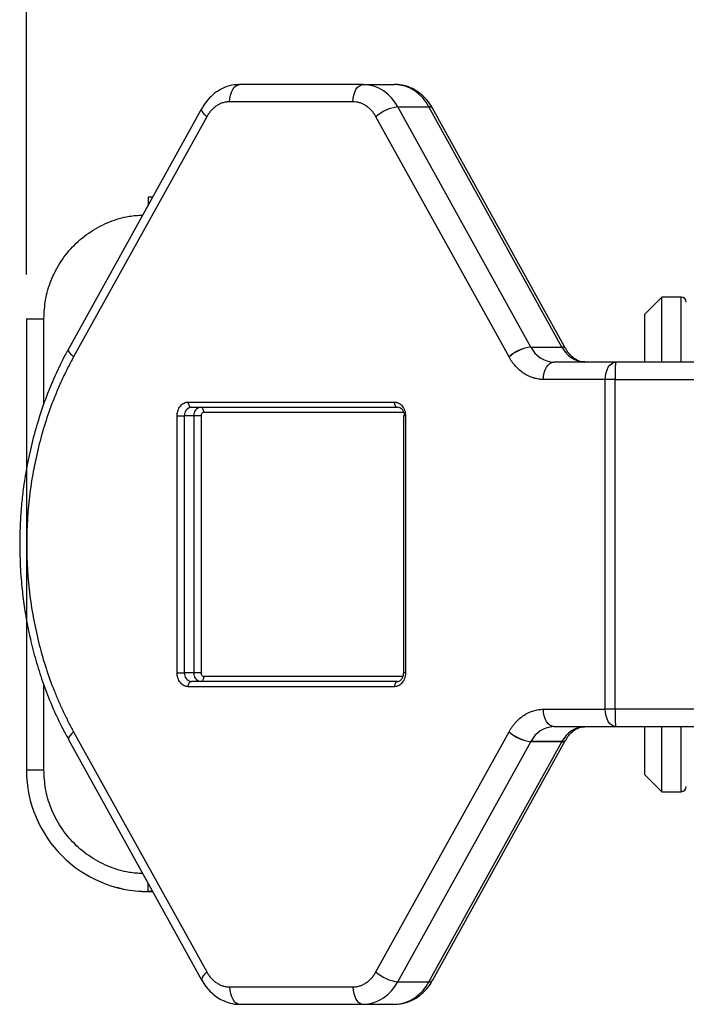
# Model space of a CAD drawing. Header units: millimetres. Extents: x 13 to 546, y 13 to 419.
# Tile 6 of 16: x 233 to 271, y 120 to 177. Entities that reach past the tile are written whole.
import ezdxf

# ---------------------------------------------------------------- set-up
doc = ezdxf.new("R2010")
doc.units = ezdxf.units.MM
doc.header["$LTSCALE"] = 2
doc.linetypes.add('SLD-Solid', pattern=[0])
doc.layers.add('DIMENSIONS', color=140, linetype='SLD-Solid', lineweight=25)
doc.styles.add('SLDTEXTSTYLE0', font='VERDANA.TTF')
doc.dimstyles.new('SLDDIMSTYLE0', dxfattribs={"dimtxt": 4.316016, "dimasz": 6.604, "dimexe": 0, "dimexo": 0.0625, "dimgap": 1.079004, "dimtad": 0, "dimtih": 1, "dimtoh": 1, "dimrnd": 1e-09, "dimzin": 12, "dimdsep": 46, "dimtxsty": 'SLDTEXTSTYLE0', "dimsah": 1, "dimcen": 0.09, "dimadec": 0, "dimazin": 3, "dimtfac": 1, "dimtofl": 0, "dimtmove": 0, "dimatfit": 3, "dimfxl": 0, "dimfrac": 2, "dimtolj": 1, "dimtzin": 12, "dimarcsym": 0})
doc.dimstyles.new('SLDDIMSTYLE1', dxfattribs={"dimtxt": 4.316016, "dimasz": 6.604, "dimexe": 0, "dimexo": 0.0625, "dimgap": 1.079004, "dimtad": 0, "dimtih": 1, "dimtoh": 1, "dimrnd": 1e-09, "dimzin": 4, "dimdsep": 46, "dimtxsty": 'SLDTEXTSTYLE0', "dimsah": 1, "dimcen": 0.09, "dimadec": 0, "dimazin": 1, "dimtfac": 1, "dimtofl": 0, "dimtmove": 0, "dimatfit": 3, "dimfxl": 0, "dimfrac": 2, "dimtolj": 1, "dimtzin": 12, "dimarcsym": 0})

# ---------------------------------------------------------------- blocks, each defined once
blk = doc.blocks.new('_D_3')
at = {"layer": 'DIMENSIONS'}
for p, q in [((232.912, 162.498), (232.912, 204.707)), ((318.912, 177.997), (318.912, 204.707)), ((232.912, 198.357), (262.267, 198.357)), ((268.116, 198.357), (266.666, 198.357)), ((266.666, 198.357), (266.666, 191.498)), ((280.941, 198.357), (282.39, 198.357)), ((282.39, 198.357), (282.39, 191.498)), ((318.912, 198.357), (286.789, 198.357)), ((266.666, 191.498), (268.116, 191.498)), ((282.39, 191.498), (280.941, 191.498))]:
    blk.add_line(p, q, dxfattribs=at)
for points in [[(232.912, 198.357), (239.516, 197.341), (239.516, 199.373)], [(318.912, 198.357), (312.308, 199.373), (312.308, 197.341)]]:
    blk.add_solid(points, dxfattribs=at)
at = {"layer": 'DIMENSIONS', "char_height": 4.2333, "attachment_point": 1, "style": 'SLDTEXTSTYLE0'}
for s, insert in [('86.0', (268.116, 204.701)), ('3.39', (268.116, 196.875))]:
    blk.add_mtext(s, dxfattribs=dict(at, insert=insert))
blk = doc.blocks.new('_D_5')
at = {"layer": 'DIMENSIONS'}
for p, q in [((232.912, 162.498), (232.912, 228.707)), ((424.112, 162.177), (424.112, 228.707)), ((232.912, 222.357), (307.036, 222.357)), ((312.884, 222.357), (311.435, 222.357)), ((311.435, 222.357), (311.435, 215.498)), ((325.71, 222.357), (327.159, 222.357)), ((327.159, 222.357), (327.159, 215.498)), ((424.112, 222.357), (331.558, 222.357)), ((311.435, 215.498), (312.884, 215.498)), ((327.159, 215.498), (325.71, 215.498))]:
    blk.add_line(p, q, dxfattribs=at)
for points in [[(232.912, 222.357), (239.516, 221.341), (239.516, 223.373)], [(424.112, 222.357), (417.508, 223.373), (417.508, 221.341)]]:
    blk.add_solid(points, dxfattribs=at)
at = {"layer": 'DIMENSIONS', "char_height": 4.2333, "attachment_point": 1, "style": 'SLDTEXTSTYLE0'}
for s, insert in [('191.2', (311.089, 228.701)), ('7.53', (312.884, 220.875))]:
    blk.add_mtext(s, dxfattribs=dict(at, insert=insert))

msp = doc.modelspace()

# ---------------------------------------------------------------- linework, layer by layer
for p, q in [((252.31, 173.457), (245.209, 173.457)), ((252.31, 173.457), (254.102, 173.457)), ((251.713, 172.457), (244.612, 172.457)), ((243.015, 172.079), (235.347, 158.243)), ((261.958, 158.326), (254.29, 172.163)), ((254.29, 172.163), (256.081, 172.163)), ((263.749, 158.326), (256.081, 172.163)), ((263.964, 158.243), (256.296, 172.079)), ((243.292, 171.594), (235.624, 157.758)), ((260.701, 157.758), (253.033, 171.594)), ((240.177, 166.958), (239.912, 166.958)), ((239.912, 166.958), (239.912, 166.48)), ((269.512, 161.207), (268.512, 160.207)), ((270.612, 161.207), (269.512, 161.207)), ((269.512, 157.457), (269.512, 161.207)), ((270.612, 157.457), (270.612, 161.207)), ((268.512, 160.207), (268.512, 157.457)), ((232.912, 159.958), (232.912, 133.958)), ((233.912, 155.038), (233.912, 159.958)), ((261.958, 158.326), (263.749, 158.326)), ((261.961, 158.321), (263.752, 158.321)), ((266.842, 157.457), (263.281, 157.457)), ((272.07, 157.457), (266.842, 157.457)), ((266.245, 156.457), (262.684, 156.457)), ((266.245, 137.457), (266.245, 156.457)), ((266.813, 156.457), (266.245, 156.457)), ((266.813, 137.457), (266.813, 156.457)), ((266.813, 156.457), (271.726, 156.457)), ((242.227, 155.157), (254.098, 155.157)), ((241.585, 139.557), (241.585, 154.357)), ((241.585, 154.357), (242.005, 154.357)), ((242.543, 154.357), (242.005, 154.357)), ((242.005, 139.557), (242.005, 154.357)), ((242.406, 154.857), (254.277, 154.857)), ((242.543, 154.357), (242.543, 139.557)), ((242.962, 154.357), (242.543, 154.357)), ((242.962, 154.357), (242.962, 139.557)), ((254.645, 154.557), (243.123, 154.557)), ((254.619, 154.357), (254.619, 139.557)), ((254.619, 154.357), (254.678, 154.357)), ((254.74, 154.357), (254.619, 154.357)), ((254.74, 154.357), (254.74, 139.557)), ((241.585, 139.557), (242.005, 139.557)), ((242.543, 139.557), (242.005, 139.557)), ((242.962, 139.557), (242.543, 139.557)), ((254.619, 139.557), (254.619, 139.557)), ((254.74, 139.557), (254.619, 139.557)), ((254.277, 139.057), (242.406, 139.057)), ((243.123, 139.357), (254.587, 139.357)), ((254.277, 139.057), (254.321, 139.057)), ((233.912, 133.958), (233.912, 138.856)), ((254.098, 138.757), (242.227, 138.757)), ((262.684, 137.457), (266.245, 137.457)), ((266.813, 137.457), (266.245, 137.457)), ((271.726, 137.457), (266.813, 137.457)), ((235.624, 136.157), (243.292, 122.321)), ((253.033, 122.321), (260.701, 136.157)), ((263.281, 136.457), (266.842, 136.457)), ((266.842, 136.457), (272.07, 136.457)), ((268.512, 136.457), (268.512, 133.707)), ((269.512, 132.707), (269.512, 136.457)), ((270.612, 132.707), (270.612, 136.457)), ((235.347, 135.672), (243.015, 121.836)), ((254.29, 121.752), (261.958, 135.589)), ((256.081, 121.752), (263.749, 135.589)), ((256.296, 121.836), (263.964, 135.672)), ((263.749, 135.589), (261.958, 135.589)), ((263.752, 135.594), (261.961, 135.594)), ((232.912, 133.958), (232.912, 133.957)), ((268.512, 133.707), (269.512, 132.707)), ((269.512, 132.707), (270.612, 132.707)), ((239.912, 126.958), (239.912, 127.434)), ((239.912, 126.957), (239.912, 126.958)), ((239.912, 126.958), (240.176, 126.958)), ((240.177, 126.957), (239.912, 126.957)), ((244.612, 121.457), (251.713, 121.457)), ((254.29, 121.752), (256.081, 121.752)), ((245.209, 120.457), (252.31, 120.457)), ((252.31, 120.457), (254.102, 120.457))]:
    msp.add_line(p, q)
at = {"flags": 128}
for points in [[(244.612, 172.457), (244.624, 172.653), (244.658, 172.84), (244.713, 173.013), (244.787, 173.165), (244.878, 173.289), (244.981, 173.381), (245.093, 173.438), (245.209, 173.457)], [(251.713, 172.457), (251.724, 172.653), (251.758, 172.84), (251.814, 173.013), (251.888, 173.165), (251.978, 173.289), (252.082, 173.381), (252.194, 173.438), (252.31, 173.457)], [(243.292, 171.594), (243.175, 171.705), (243.085, 171.812), (243.026, 171.91), (243.001, 171.996), (243.009, 172.067), (243.014, 172.078)], [(232.912, 159.958), (232.931, 159.958), (232.988, 159.958), (233.081, 159.958), (233.205, 159.958), (233.357, 159.958), (233.53, 159.958), (233.717, 159.958), (233.912, 159.958)], [(261.961, 158.321), (261.96, 158.322), (261.96, 158.322), (261.96, 158.323), (261.959, 158.324), (261.959, 158.324), (261.958, 158.325), (261.958, 158.326), (261.958, 158.326)], [(263.752, 158.321), (263.752, 158.322), (263.752, 158.322), (263.751, 158.323), (263.751, 158.324), (263.75, 158.324), (263.75, 158.325), (263.75, 158.326), (263.749, 158.326)], [(235.624, 157.758), (235.507, 157.869), (235.417, 157.975), (235.358, 158.074), (235.333, 158.16), (235.341, 158.23), (235.347, 158.243)], [(260.701, 157.758), (260.701, 157.757), (260.701, 157.757), (260.702, 157.756), (260.702, 157.755), (260.702, 157.755), (260.703, 157.754), (260.703, 157.754), (260.703, 157.753)], [(262.684, 156.457), (262.695, 156.653), (262.729, 156.84), (262.784, 157.013), (262.858, 157.165), (262.949, 157.289), (263.052, 157.381), (263.164, 157.438), (263.281, 157.457)], [(266.245, 156.457), (266.256, 156.653), (266.29, 156.84), (266.346, 157.013), (266.42, 157.165), (266.51, 157.289), (266.614, 157.381), (266.726, 157.438), (266.842, 157.457)], [(242.227, 155.157), (242.23, 155.099), (242.241, 155.043), (242.257, 154.991), (242.279, 154.945), (242.307, 154.908), (242.338, 154.88), (242.371, 154.863), (242.406, 154.857)], [(254.098, 155.157), (254.101, 155.099), (254.112, 155.043), (254.128, 154.991), (254.15, 154.945), (254.178, 154.908), (254.209, 154.88), (254.242, 154.863), (254.277, 154.857)], [(243.123, 154.557), (243.119, 154.616), (243.109, 154.672), (243.093, 154.724), (243.07, 154.77), (243.043, 154.807), (243.012, 154.835), (242.979, 154.852), (242.944, 154.857)], [(242.227, 138.757), (242.23, 138.816), (242.241, 138.872), (242.257, 138.924), (242.279, 138.97), (242.307, 139.007), (242.338, 139.035), (242.371, 139.052), (242.406, 139.057)], [(243.123, 139.357), (243.119, 139.299), (243.109, 139.243), (243.093, 139.191), (243.07, 139.145), (243.043, 139.108), (243.012, 139.08), (242.979, 139.063), (242.944, 139.057)], [(263.281, 136.457), (263.164, 136.477), (263.052, 136.534), (262.949, 136.626), (262.858, 136.75), (262.784, 136.902), (262.729, 137.075), (262.695, 137.262), (262.684, 137.457)], [(266.842, 136.457), (266.726, 136.477), (266.614, 136.534), (266.51, 136.626), (266.42, 136.75), (266.346, 136.902), (266.29, 137.075), (266.256, 137.262), (266.245, 137.457)], [(235.624, 136.157), (235.507, 136.046), (235.417, 135.94), (235.358, 135.841), (235.333, 135.755), (235.341, 135.684), (235.347, 135.672)], [(260.703, 136.162), (260.703, 136.161), (260.703, 136.161), (260.702, 136.16), (260.702, 136.16), (260.702, 136.159), (260.701, 136.158), (260.701, 136.158), (260.701, 136.157)], [(261.958, 135.589), (261.958, 135.589), (261.958, 135.59), (261.959, 135.591), (261.959, 135.591), (261.96, 135.592), (261.96, 135.593), (261.96, 135.593), (261.961, 135.594)], [(263.752, 135.594), (263.752, 135.593), (263.752, 135.593), (263.751, 135.592), (263.751, 135.591), (263.75, 135.591), (263.75, 135.59), (263.75, 135.589), (263.749, 135.589)], [(232.912, 133.958), (232.931, 133.958), (232.988, 133.958), (233.081, 133.958), (233.205, 133.958), (233.357, 133.958), (233.53, 133.958), (233.717, 133.958), (233.912, 133.958)], [(243.292, 122.321), (243.175, 122.21), (243.085, 122.103), (243.026, 122.005), (243.001, 121.919), (243.009, 121.848), (243.015, 121.836)], [(244.612, 121.457), (244.624, 121.262), (244.658, 121.075), (244.713, 120.902), (244.787, 120.75), (244.878, 120.626), (244.981, 120.534), (245.093, 120.477), (245.209, 120.457)], [(251.713, 121.457), (251.724, 121.262), (251.758, 121.075), (251.814, 120.902), (251.888, 120.75), (251.978, 120.626), (252.082, 120.534), (252.194, 120.477), (252.31, 120.457)]]:
    msp.add_lwpolyline(points, dxfattribs=at)
for centre, radius, start, end in [((252.208, 171.141), 2.319, 26.1455, 87.4871), ((254, 171.141), 2.319, 26.1455, 87.4871), ((254.571, 169.867), 2.313, 96.9831, 131.6803), ((256.117, 171.938), 0.228, 38.2743, 99.1348), ((270.612, 160.907), 0.3, 0, 90), ((262.239, 156.03), 2.313, 96.9831, 131.6803), ((262.242, 156.024), 2.315, 96.9792, 131.6598), ((263.349, 159.002), 1.546, 206.1274, 267.4851), ((263.786, 158.103), 0.226, 37.456, 99.2638), ((263.788, 158.095), 0.229, 39.1387, 99.0026), ((265.14, 159.002), 1.546, 206.1274, 267.4851), ((275.416, 156.707), 8.606, 174.9993, 181.6631), ((242.462, 154.402), 0.459, 96.9581, 185.5761), ((242.999, 154.402), 0.459, 96.9581, 185.5761), ((254.222, 154.402), 0.459, 354.4239, 83.0419), ((242.462, 139.513), 0.459, 174.4239, 263.0419), ((242.999, 139.513), 0.459, 174.4239, 263.0419), ((254.438, 138.782), 0.341, 132.433, 184.2046), ((254.28, 138.933), 0.124, 91.518, 125.6302), ((275.416, 137.208), 8.606, 178.3369, 185.0007), ((262.239, 137.885), 2.313, 228.3197, 263.0169), ((262.242, 137.891), 2.315, 228.3402, 263.0208), ((263.349, 134.913), 1.546, 92.5149, 153.8726), ((265.14, 134.913), 1.546, 92.5149, 153.8726), ((263.786, 135.813), 0.227, 260.8017, 322.1275), ((263.788, 135.82), 0.229, 260.9631, 321.0756), ((239.912, 133.958), 7, 180, 270), ((239.912, 133.957), 7, 180, 270), ((270.612, 133.007), 0.3, 270, 0), ((254.571, 124.048), 2.313, 228.3197, 263.0169), ((252.208, 122.774), 2.319, 272.5129, 333.8545), ((254, 122.774), 2.319, 272.5129, 333.8545), ((256.117, 121.977), 0.228, 260.8652, 321.7257)]:
    msp.add_arc(centre, radius, start, end)
for points, knots in [([(245.184, 173.442), (245.077, 173.443), (244.779, 173.443), (244.321, 173.298), (243.842, 173.039), (243.442, 172.687), (243.168, 172.357), (243.054, 172.135), (243.023, 172.073)], [0, 0, 0, 0, 0.122124, 0.337657, 0.534608, 0.73183, 0.925515, 1, 1, 1, 1]), ([(256.292, 172.076), (256.278, 172.104), (256.195, 172.274), (255.983, 172.552), (255.652, 172.893), (255.25, 173.173), (254.79, 173.366), (254.397, 173.462), (254.165, 173.447), (254.103, 173.443)], [0, 0, 0, 0, 0.03427, 0.200653, 0.374106, 0.553506, 0.738556, 0.930179, 1, 1, 1, 1]), ([(244.612, 172.457), (244.58, 172.457), (244.517, 172.455), (244.422, 172.444), (244.327, 172.427), (244.201, 172.394), (244.045, 172.334), (243.865, 172.233), (243.697, 172.106), (243.544, 171.955), (243.406, 171.786), (243.33, 171.658), (243.292, 171.594)], [0, 0, 0, 0, 0.061656, 0.123126, 0.18463, 0.246385, 0.373086, 0.500054, 0.626754, 0.753722, 0.876795, 1, 1, 1, 1]), ([(253.033, 171.594), (253.014, 171.627), (252.977, 171.691), (252.916, 171.782), (252.851, 171.869), (252.757, 171.98), (252.629, 172.106), (252.46, 172.233), (252.28, 172.334), (252.094, 172.405), (251.904, 172.449), (251.777, 172.455), (251.713, 172.457)], [0, 0, 0, 0, 0.061656, 0.123126, 0.18463, 0.246385, 0.373086, 0.500054, 0.626754, 0.753722, 0.876795, 1, 1, 1, 1]), ([(233.912, 159.958), (233.932, 160.324), (233.972, 161.078), (234.306, 162.196), (234.859, 163.272), (235.64, 164.231), (236.599, 165.012), (237.675, 165.563), (238.693, 165.876), (239.344, 165.915), (239.607, 165.93)], [0, 0, 0, 0, 0.120435, 0.248083, 0.381039, 0.516816, 0.652593, 0.785548, 0.913197, 1, 1, 1, 1]), ([(235.351, 158.239), (235.321, 158.187), (235.05, 157.731), (234.613, 156.812), (234.051, 155.491), (233.583, 154.132), (233.204, 152.765), (232.917, 151.424), (232.73, 150.235), (232.614, 149.175), (232.537, 148.124), (232.526, 147.377), (232.52, 146.957)], [0, 0, 0, 0, 0.016053, 0.141207, 0.26568, 0.389017, 0.510271, 0.627023, 0.735964, 0.813195, 0.894868, 1, 1, 1, 1]), ([(235.624, 157.758), (235.565, 157.649), (235.446, 157.432), (235.275, 157.101), (235.109, 156.766), (234.949, 156.427), (234.795, 156.084), (234.646, 155.737), (234.378, 155.079), (234.022, 154.09), (233.63, 152.737), (233.318, 151.34), (233.015, 149.417), (232.861, 146.957), (233.015, 144.499), (233.318, 142.576), (233.63, 141.178), (234.022, 139.825), (234.41, 138.747), (234.755, 137.916), (235.027, 137.317), (235.315, 136.728), (235.521, 136.348), (235.624, 136.157)], [0, 0, 0, 0, 0.017161, 0.034305, 0.051439, 0.06857, 0.085705, 0.102853, 0.120019, 0.182108, 0.244219, 0.307793, 0.37139, 0.500002, 0.628614, 0.692188, 0.755785, 0.817874, 0.879985, 0.910004, 0.939987, 0.969972, 1, 1, 1, 1]), ([(262.684, 156.457), (262.636, 156.458), (262.54, 156.461), (262.398, 156.477), (262.256, 156.503), (262.066, 156.553), (261.832, 156.643), (261.563, 156.794), (261.31, 156.985), (261.08, 157.211), (260.874, 157.466), (260.76, 157.657), (260.703, 157.753)], [0, 0, 0, 0, 0.061672, 0.123147, 0.184645, 0.246383, 0.37313, 0.500054, 0.6268, 0.753725, 0.876818, 1, 1, 1, 1]), ([(265.068, 157.469), (265.031, 157.466), (264.896, 157.456), (264.673, 157.533), (264.398, 157.694), (264.164, 157.936), (264.018, 158.125), (263.966, 158.239), (263.966, 158.24)], [0, 0, 0, 0, 0.100376, 0.360051, 0.587577, 0.800318, 0.999225, 1, 1, 1, 1]), ([(241.585, 154.357), (241.586, 154.383), (241.587, 154.433), (241.596, 154.507), (241.61, 154.581), (241.637, 154.68), (241.687, 154.8), (241.77, 154.927), (241.872, 155.031), (241.986, 155.104), (242.106, 155.149), (242.187, 155.155), (242.227, 155.157)], [0, 0, 0, 0, 0.060243, 0.119999, 0.179808, 0.240207, 0.369955, 0.500129, 0.629877, 0.760052, 0.879922, 1, 1, 1, 1]), ([(254.098, 155.157), (254.118, 155.157), (254.159, 155.155), (254.218, 155.145), (254.277, 155.127), (254.357, 155.093), (254.453, 155.031), (254.555, 154.927), (254.638, 154.8), (254.697, 154.658), (254.733, 154.508), (254.738, 154.408), (254.74, 154.357)], [0, 0, 0, 0, 0.060243, 0.119999, 0.179808, 0.240207, 0.369955, 0.500129, 0.629877, 0.760052, 0.879922, 1, 1, 1, 1]), ([(243.123, 154.557), (243.112, 154.557), (243.091, 154.555), (243.061, 154.544), (243.033, 154.525), (243.001, 154.492), (242.969, 154.437), (242.965, 154.384), (242.962, 154.357)], [0, 0, 0, 0, 0.1272, 0.249746, 0.3727, 0.501075, 0.749743, 1, 1, 1, 1]), ([(232.52, 146.957), (232.53, 146.406), (232.544, 145.631), (232.639, 144.491), (232.752, 143.521), (232.941, 142.376), (233.197, 141.188), (233.53, 139.967), (233.938, 138.736), (234.428, 137.514), (234.9, 136.487), (235.235, 135.893), (235.355, 135.679)], [0, 0, 0, 0, 0.138052, 0.19401, 0.286853, 0.383202, 0.486496, 0.594227, 0.705389, 0.819188, 0.935068, 1, 1, 1, 1]), ([(242.227, 138.757), (242.207, 138.758), (242.167, 138.759), (242.107, 138.77), (242.048, 138.788), (241.968, 138.822), (241.872, 138.884), (241.77, 138.988), (241.687, 139.115), (241.628, 139.257), (241.592, 139.407), (241.587, 139.507), (241.585, 139.557)], [0, 0, 0, 0, 0.060243, 0.119999, 0.179808, 0.240207, 0.369955, 0.500129, 0.629877, 0.760052, 0.879922, 1, 1, 1, 1]), ([(242.962, 139.557), (242.963, 139.544), (242.964, 139.518), (242.973, 139.48), (242.988, 139.446), (243.015, 139.406), (243.059, 139.365), (243.102, 139.36), (243.123, 139.357)], [0, 0, 0, 0, 0.1272, 0.249746, 0.3727, 0.501075, 0.749743, 1, 1, 1, 1]), ([(254.74, 139.557), (254.739, 139.532), (254.738, 139.482), (254.729, 139.407), (254.715, 139.334), (254.688, 139.235), (254.638, 139.115), (254.555, 138.988), (254.453, 138.884), (254.339, 138.811), (254.219, 138.765), (254.138, 138.76), (254.098, 138.757)], [0, 0, 0, 0, 0.060243, 0.119999, 0.179808, 0.240207, 0.369955, 0.500129, 0.629877, 0.760052, 0.879922, 1, 1, 1, 1]), ([(254.619, 139.557), (254.612, 139.484), (254.599, 139.339), (254.5, 139.164), (254.364, 139.049), (254.26, 139.039), (254.209, 139.035)], [0, 0, 0, 0, 0.2586297, 0.5110404, 0.7579226, 1, 1, 1, 1]), ([(260.703, 136.162), (260.731, 136.21), (260.787, 136.307), (260.879, 136.444), (260.977, 136.574), (261.117, 136.741), (261.31, 136.93), (261.563, 137.12), (261.832, 137.272), (262.112, 137.378), (262.397, 137.445), (262.588, 137.453), (262.684, 137.457)], [0, 0, 0, 0, 0.0616722, 0.1231475, 0.1846448, 0.2463831, 0.3731296, 0.5000539, 0.6268003, 0.7537247, 0.8768182, 1, 1, 1, 1]), ([(263.971, 135.675), (263.983, 135.7), (264.046, 135.826), (264.193, 136.013), (264.406, 136.222), (264.646, 136.369), (264.87, 136.451), (265.013, 136.448), (265.073, 136.446)], [0, 0, 0, 0, 0.045891, 0.226256, 0.415961, 0.618227, 0.841424, 1, 1, 1, 1]), ([(239.606, 127.986), (239.343, 128.002), (238.692, 128.04), (237.675, 128.354), (236.599, 128.905), (235.64, 129.686), (234.859, 130.645), (234.306, 131.72), (233.972, 132.839), (233.932, 133.592), (233.912, 133.958)], [0, 0, 0, 0, 0.086708, 0.21437, 0.347339, 0.48313, 0.618921, 0.751891, 0.879553, 1, 1, 1, 1]), ([(243.292, 122.321), (243.311, 122.288), (243.348, 122.224), (243.409, 122.133), (243.474, 122.046), (243.568, 121.935), (243.697, 121.809), (243.865, 121.682), (244.045, 121.581), (244.231, 121.51), (244.421, 121.466), (244.549, 121.46), (244.612, 121.457)], [0, 0, 0, 0, 0.061656, 0.123126, 0.18463, 0.246385, 0.373086, 0.500054, 0.626754, 0.753722, 0.876795, 1, 1, 1, 1]), ([(251.713, 121.457), (251.745, 121.458), (251.808, 121.459), (251.903, 121.47), (251.998, 121.488), (252.124, 121.521), (252.28, 121.581), (252.46, 121.682), (252.628, 121.809), (252.781, 121.96), (252.919, 122.129), (252.995, 122.257), (253.033, 122.321)], [0, 0, 0, 0, 0.061656, 0.123126, 0.18463, 0.246385, 0.373086, 0.500054, 0.626754, 0.753722, 0.876795, 1, 1, 1, 1]), ([(243.019, 121.84), (243.033, 121.811), (243.116, 121.641), (243.328, 121.363), (243.659, 121.022), (244.061, 120.742), (244.521, 120.549), (244.914, 120.453), (245.146, 120.468), (245.208, 120.472)], [0, 0, 0, 0, 0.0343, 0.200676, 0.37412, 0.553511, 0.738552, 0.930165, 1, 1, 1, 1]), ([(254.127, 120.473), (254.234, 120.472), (254.532, 120.472), (254.99, 120.617), (255.469, 120.876), (255.869, 121.228), (256.143, 121.558), (256.257, 121.78), (256.288, 121.842)], [0, 0, 0, 0, 0.122126, 0.337662, 0.534616, 0.731841, 0.92553, 1, 1, 1, 1])]:
    msp.add_open_spline(points, degree=3, knots=knots)

# ---------------------------------------------------------------- dimensions: what is measured, and where the dimension line sits
at = {"layer": 'DIMENSIONS'}
for base, p1, p2, dimstyle, picture, middle in [((232.912, 222.357), (424.112, 159.637), (232.912, 159.958), 'SLDDIMSTYLE0', '_D_5', (319.297, 222.357)), ((318.912, 198.357), (232.912, 159.958), (318.912, 175.457), 'SLDDIMSTYLE1', '_D_3', (274.528, 198.357))]:
    dim = msp.add_linear_dim(base=base, p1=p1, p2=p2, angle=0, dimstyle=dimstyle, dxfattribs=at)
    dim.commit()
    dim.dimension.update_dxf_attribs({"geometry": picture, "text_midpoint": middle, "dimtype": 160})

doc.saveas('drawing.dxf')
